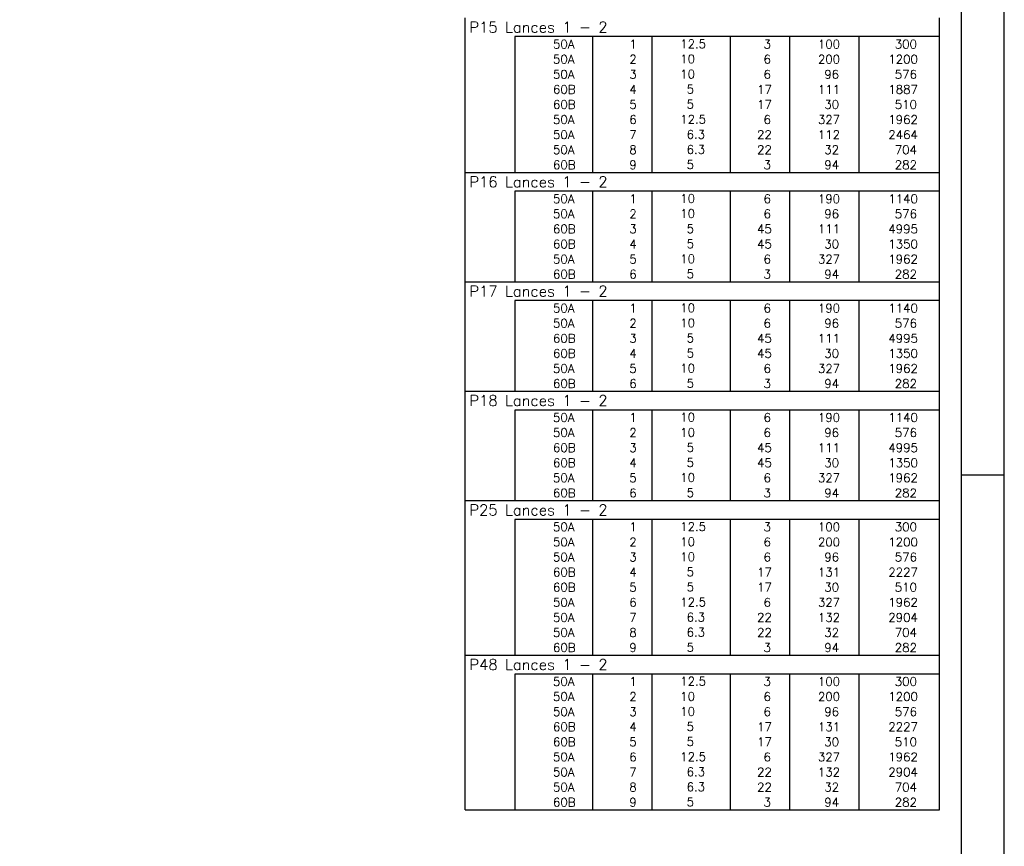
# Model space of a CAD drawing. Extents: x 0 to 84.1, y 0 to 59.4.
# Tile 8 of 9: x 61.3 to 84.1, y 21.1 to 40.3. Entities that reach past the tile are written whole.
import ezdxf

# ---------------------------------------------------------------- set-up
doc = ezdxf.new("R2010")
doc.units = 0
doc.header["$MEASUREMENT"] = 0
doc.layers.add('2', color=2, linetype='CONTINUOUS')
doc.styles.get("Standard").update_dxf_attribs({"font": 'ROMANS.SHX'})

msp = doc.modelspace()

# ---------------------------------------------------------------- linework, layer by layer
at = {"layer": '2', "linetype": 'Continuous'}
for p, q in [((84.100006, 0), (84.100006, 59.400002)), ((71.6, 39.87501), (71.6, 40.31251)), ((82.6, 39.87501), (82.6, 40.31251)), ((71.6, 39.52501), (71.6, 39.87501)), ((82.6, 39.87501), (72.75, 39.87501)), ((72.75, 39.87501), (72.75, 39.52501)), ((74.55, 39.87501), (74.55, 39.52501)), ((75.93, 39.87501), (75.93, 39.52501)), ((77.74, 39.87501), (77.74, 39.52501)), ((79.12, 39.87501), (79.12, 39.52501)), ((80.73, 39.87501), (80.73, 39.52501)), ((82.6, 39.52501), (82.6, 39.87501)), ((71.6, 39.17501), (71.6, 39.52501)), ((72.75, 39.52501), (72.75, 39.17501)), ((74.55, 39.52501), (74.55, 39.17501)), ((75.93, 39.52501), (75.93, 39.17501)), ((77.74, 39.52501), (77.74, 39.17501)), ((79.12, 39.52501), (79.12, 39.17501)), ((80.73, 39.52501), (80.73, 39.17501)), ((82.6, 39.17501), (82.6, 39.52501)), ((71.6, 38.82501), (71.6, 39.17501)), ((72.75, 39.17501), (72.75, 38.82501)), ((74.55, 39.17501), (74.55, 38.82501)), ((75.93, 39.17501), (75.93, 38.82501)), ((77.74, 39.17501), (77.74, 38.82501)), ((79.12, 39.17501), (79.12, 38.82501)), ((80.73, 39.17501), (80.73, 38.82501)), ((82.6, 38.82501), (82.6, 39.17501)), ((71.6, 38.475011), (71.6, 38.82501)), ((72.75, 38.82501), (72.75, 38.475011)), ((74.55, 38.82501), (74.55, 38.475011)), ((75.93, 38.82501), (75.93, 38.475011)), ((77.74, 38.82501), (77.74, 38.475011)), ((79.12, 38.82501), (79.12, 38.475011)), ((80.73, 38.82501), (80.73, 38.475011)), ((82.6, 38.475011), (82.6, 38.82501)), ((71.6, 38.125011), (71.6, 38.475011)), ((72.75, 38.475011), (72.75, 38.125011)), ((74.55, 38.475011), (74.55, 38.125011)), ((75.93, 38.475011), (75.93, 38.125011)), ((77.74, 38.475011), (77.74, 38.125011)), ((79.12, 38.475011), (79.12, 38.125011)), ((80.73, 38.475011), (80.73, 38.125011)), ((82.6, 38.125011), (82.6, 38.475011)), ((71.6, 37.775011), (71.6, 38.125011)), ((72.75, 38.125011), (72.75, 37.775011)), ((74.55, 38.125011), (74.55, 37.775011)), ((75.93, 38.125011), (75.93, 37.775011)), ((77.74, 38.125011), (77.74, 37.775011)), ((79.12, 38.125011), (79.12, 37.775011)), ((80.73, 38.125011), (80.73, 37.775011)), ((82.6, 37.775011), (82.6, 38.125011)), ((71.6, 37.425011), (71.6, 37.775011)), ((72.75, 37.775011), (72.75, 37.425011)), ((74.55, 37.775011), (74.55, 37.425011)), ((75.93, 37.775011), (75.93, 37.425011)), ((77.74, 37.775011), (77.74, 37.425011)), ((79.12, 37.775011), (79.12, 37.425011)), ((80.73, 37.775011), (80.73, 37.425011)), ((82.6, 37.425011), (82.6, 37.775011)), ((71.6, 37.075011), (71.6, 37.425011)), ((72.75, 37.425011), (72.75, 37.075011)), ((74.55, 37.425011), (74.55, 37.075011)), ((75.93, 37.425011), (75.93, 37.075011)), ((77.74, 37.425011), (77.74, 37.075011)), ((79.12, 37.425011), (79.12, 37.075011)), ((80.73, 37.425011), (80.73, 37.075011)), ((82.6, 37.075011), (82.6, 37.425011)), ((71.6, 36.725011), (71.6, 37.075011)), ((72.75, 37.075011), (72.75, 36.725011)), ((74.55, 37.075011), (74.55, 36.725011)), ((75.93, 37.075011), (75.93, 36.725011)), ((77.74, 37.075011), (77.74, 36.725011)), ((79.12, 37.075011), (79.12, 36.725011)), ((80.73, 37.075011), (80.73, 36.725011)), ((82.6, 36.725011), (82.6, 37.075011)), ((71.6, 36.287511), (71.6, 36.725011)), ((71.6, 36.725011), (82.6, 36.725011)), ((82.6, 36.287511), (82.6, 36.725011)), ((71.6, 35.937511), (71.6, 36.287511)), ((82.6, 36.287511), (72.75, 36.287511)), ((72.75, 36.287511), (72.75, 35.937511)), ((74.55, 36.287511), (74.55, 35.937511)), ((75.93, 36.287511), (75.93, 35.937511)), ((77.74, 36.287511), (77.74, 35.937511)), ((79.12, 36.287511), (79.12, 35.937511)), ((80.73, 36.287511), (80.73, 35.937511)), ((82.6, 35.937511), (82.6, 36.287511)), ((71.6, 35.587511), (71.6, 35.937511)), ((72.75, 35.937511), (72.75, 35.587511)), ((74.55, 35.937511), (74.55, 35.587511)), ((75.93, 35.937511), (75.93, 35.587511)), ((77.74, 35.937511), (77.74, 35.587511)), ((79.12, 35.937511), (79.12, 35.587511)), ((80.73, 35.937511), (80.73, 35.587511)), ((82.6, 35.587511), (82.6, 35.937511)), ((71.6, 35.237511), (71.6, 35.587511)), ((72.75, 35.587511), (72.75, 35.237511)), ((74.55, 35.587511), (74.55, 35.237511)), ((75.93, 35.587511), (75.93, 35.237511)), ((77.74, 35.587511), (77.74, 35.237511)), ((79.12, 35.587511), (79.12, 35.237511)), ((80.73, 35.587511), (80.73, 35.237511)), ((82.6, 35.237511), (82.6, 35.587511)), ((71.6, 34.887511), (71.6, 35.237511)), ((72.75, 35.237511), (72.75, 34.887511)), ((74.55, 35.237511), (74.55, 34.887511)), ((75.93, 35.237511), (75.93, 34.887511)), ((77.74, 35.237511), (77.74, 34.887511)), ((79.12, 35.237511), (79.12, 34.887511)), ((80.73, 35.237511), (80.73, 34.887511)), ((82.6, 34.887511), (82.6, 35.237511)), ((71.6, 34.537512), (71.6, 34.887511)), ((72.75, 34.887511), (72.75, 34.537512)), ((74.55, 34.887511), (74.55, 34.537512)), ((75.93, 34.887511), (75.93, 34.537512)), ((77.74, 34.887511), (77.74, 34.537512)), ((79.12, 34.887511), (79.12, 34.537512)), ((80.73, 34.887511), (80.73, 34.537512)), ((82.6, 34.537512), (82.6, 34.887511)), ((71.6, 34.187512), (71.6, 34.537512)), ((72.75, 34.537512), (72.75, 34.187512)), ((74.55, 34.537512), (74.55, 34.187512)), ((75.93, 34.537512), (75.93, 34.187512)), ((77.74, 34.537512), (77.74, 34.187512)), ((79.12, 34.537512), (79.12, 34.187512)), ((80.73, 34.537512), (80.73, 34.187512)), ((82.6, 34.187512), (82.6, 34.537512)), ((71.6, 33.750012), (71.6, 34.187512)), ((71.6, 34.187512), (82.6, 34.187512)), ((82.6, 33.750012), (82.6, 34.187512)), ((71.6, 33.400012), (71.6, 33.750012)), ((82.6, 33.750012), (72.75, 33.750012)), ((72.75, 33.750012), (72.75, 33.400012)), ((74.55, 33.750012), (74.55, 33.400012)), ((75.93, 33.750012), (75.93, 33.400012)), ((77.74, 33.750012), (77.74, 33.400012)), ((79.12, 33.750012), (79.12, 33.400012)), ((80.73, 33.750012), (80.73, 33.400012)), ((82.6, 33.400012), (82.6, 33.750012)), ((71.6, 33.050012), (71.6, 33.400012)), ((72.75, 33.400012), (72.75, 33.050012)), ((74.55, 33.400012), (74.55, 33.050012)), ((75.93, 33.400012), (75.93, 33.050012)), ((77.74, 33.400012), (77.74, 33.050012)), ((79.12, 33.400012), (79.12, 33.050012)), ((80.73, 33.400012), (80.73, 33.050012)), ((82.6, 33.050012), (82.6, 33.400012)), ((71.6, 32.700012), (71.6, 33.050012)), ((72.75, 33.050012), (72.75, 32.700012)), ((74.55, 33.050012), (74.55, 32.700012)), ((75.93, 33.050012), (75.93, 32.700012)), ((77.74, 33.050012), (77.74, 32.700012)), ((79.12, 33.050012), (79.12, 32.700012)), ((80.73, 33.050012), (80.73, 32.700012)), ((82.6, 32.700012), (82.6, 33.050012)), ((71.6, 32.350012), (71.6, 32.700012)), ((72.75, 32.700012), (72.75, 32.350012)), ((74.55, 32.700012), (74.55, 32.350012)), ((75.93, 32.700012), (75.93, 32.350012)), ((77.74, 32.700012), (77.74, 32.350012)), ((79.12, 32.700012), (79.12, 32.350012)), ((80.73, 32.700012), (80.73, 32.350012)), ((82.6, 32.350012), (82.6, 32.700012)), ((71.6, 32.000012), (71.6, 32.350012)), ((72.75, 32.350012), (72.75, 32.000012)), ((74.55, 32.350012), (74.55, 32.000012)), ((75.93, 32.350012), (75.93, 32.000012)), ((77.74, 32.350012), (77.74, 32.000012)), ((79.12, 32.350012), (79.12, 32.000012)), ((80.73, 32.350012), (80.73, 32.000012)), ((82.6, 32.000012), (82.6, 32.350012)), ((71.6, 31.650012), (71.6, 32.000012)), ((72.75, 32.000012), (72.75, 31.650012)), ((74.55, 32.000012), (74.55, 31.650012)), ((75.93, 32.000012), (75.93, 31.650012)), ((77.74, 32.000012), (77.74, 31.650012)), ((79.12, 32.000012), (79.12, 31.650012)), ((80.73, 32.000012), (80.73, 31.650012)), ((82.6, 31.650012), (82.6, 32.000012)), ((71.6, 31.212512), (71.6, 31.650012)), ((71.6, 31.650012), (82.6, 31.650012)), ((82.6, 31.212512), (82.6, 31.650012)), ((71.6, 30.862512), (71.6, 31.212512)), ((82.6, 31.212512), (72.75, 31.212512)), ((72.75, 31.212512), (72.75, 30.862512)), ((74.55, 31.212512), (74.55, 30.862512)), ((75.93, 31.212512), (75.93, 30.862512)), ((77.74, 31.212512), (77.74, 30.862512)), ((79.12, 31.212512), (79.12, 30.862512)), ((80.73, 31.212512), (80.73, 30.862512)), ((82.6, 30.862512), (82.6, 31.212512)), ((71.6, 30.512512), (71.6, 30.862512)), ((72.75, 30.862512), (72.75, 30.512512)), ((74.55, 30.862512), (74.55, 30.512512)), ((75.93, 30.862512), (75.93, 30.512512)), ((77.74, 30.862512), (77.74, 30.512512)), ((79.12, 30.862512), (79.12, 30.512512)), ((80.73, 30.862512), (80.73, 30.512512)), ((82.6, 30.512512), (82.6, 30.862512)), ((71.6, 30.162512), (71.6, 30.512512)), ((72.75, 30.512512), (72.75, 30.162512)), ((74.55, 30.512512), (74.55, 30.162512)), ((75.93, 30.512512), (75.93, 30.162512)), ((77.74, 30.512512), (77.74, 30.162512)), ((79.12, 30.512512), (79.12, 30.162512)), ((80.73, 30.512512), (80.73, 30.162512)), ((82.6, 30.162512), (82.6, 30.512512)), ((71.6, 29.812513), (71.6, 30.162512)), ((72.75, 30.162512), (72.75, 29.812513)), ((74.55, 30.162512), (74.55, 29.812513)), ((75.93, 30.162512), (75.93, 29.812513)), ((77.74, 30.162512), (77.74, 29.812513)), ((79.12, 30.162512), (79.12, 29.812513)), ((80.73, 30.162512), (80.73, 29.812513)), ((82.6, 29.812513), (82.6, 30.162512)), ((71.6, 29.462513), (71.6, 29.812513)), ((72.75, 29.812513), (72.75, 29.462513)), ((74.55, 29.812513), (74.55, 29.462513)), ((75.93, 29.812513), (75.93, 29.462513)), ((77.74, 29.812513), (77.74, 29.462513)), ((79.12, 29.812513), (79.12, 29.462513)), ((80.73, 29.812513), (80.73, 29.462513)), ((82.6, 29.462513), (82.6, 29.812513)), ((84.100006, 29.700001), (83.100006, 29.700001)), ((71.6, 29.112513), (71.6, 29.462513)), ((72.75, 29.462513), (72.75, 29.112513)), ((74.55, 29.462513), (74.55, 29.112513)), ((75.93, 29.462513), (75.93, 29.112513)), ((77.74, 29.462513), (77.74, 29.112513)), ((79.12, 29.462513), (79.12, 29.112513)), ((80.73, 29.462513), (80.73, 29.112513)), ((82.6, 29.112513), (82.6, 29.462513)), ((71.6, 28.675013), (71.6, 29.112513)), ((71.6, 29.112513), (82.6, 29.112513)), ((82.6, 28.675013), (82.6, 29.112513)), ((71.6, 28.325013), (71.6, 28.675013)), ((82.6, 28.675013), (72.75, 28.675013)), ((72.75, 28.675013), (72.75, 28.325013)), ((74.55, 28.675013), (74.55, 28.325013)), ((75.93, 28.675013), (75.93, 28.325013)), ((77.74, 28.675013), (77.74, 28.325013)), ((79.12, 28.675013), (79.12, 28.325013)), ((80.73, 28.675013), (80.73, 28.325013)), ((82.6, 28.325013), (82.6, 28.675013)), ((71.6, 27.975013), (71.6, 28.325013)), ((72.75, 28.325013), (72.75, 27.975013)), ((74.55, 28.325013), (74.55, 27.975013)), ((75.93, 28.325013), (75.93, 27.975013)), ((77.74, 28.325013), (77.74, 27.975013)), ((79.12, 28.325013), (79.12, 27.975013)), ((80.73, 28.325013), (80.73, 27.975013)), ((82.6, 27.975013), (82.6, 28.325013)), ((71.6, 27.625013), (71.6, 27.975013)), ((72.75, 27.975013), (72.75, 27.625013)), ((74.55, 27.975013), (74.55, 27.625013)), ((75.93, 27.975013), (75.93, 27.625013)), ((77.74, 27.975013), (77.74, 27.625013)), ((79.12, 27.975013), (79.12, 27.625013)), ((80.73, 27.975013), (80.73, 27.625013)), ((82.6, 27.625013), (82.6, 27.975013)), ((71.6, 27.275013), (71.6, 27.625013)), ((72.75, 27.625013), (72.75, 27.275013)), ((74.55, 27.625013), (74.55, 27.275013)), ((75.93, 27.625013), (75.93, 27.275013)), ((77.74, 27.625013), (77.74, 27.275013)), ((79.12, 27.625013), (79.12, 27.275013)), ((80.73, 27.625013), (80.73, 27.275013)), ((82.6, 27.275013), (82.6, 27.625013)), ((71.6, 26.925013), (71.6, 27.275013)), ((72.75, 27.275013), (72.75, 26.925013)), ((74.55, 27.275013), (74.55, 26.925013)), ((75.93, 27.275013), (75.93, 26.925013)), ((77.74, 27.275013), (77.74, 26.925013)), ((79.12, 27.275013), (79.12, 26.925013)), ((80.73, 27.275013), (80.73, 26.925013)), ((82.6, 26.925013), (82.6, 27.275013)), ((71.6, 26.575013), (71.6, 26.925013)), ((72.75, 26.925013), (72.75, 26.575013)), ((74.55, 26.925013), (74.55, 26.575013)), ((75.93, 26.925013), (75.93, 26.575013)), ((77.74, 26.925013), (77.74, 26.575013)), ((79.12, 26.925013), (79.12, 26.575013)), ((80.73, 26.925013), (80.73, 26.575013)), ((82.6, 26.575013), (82.6, 26.925013)), ((71.6, 26.225013), (71.6, 26.575013)), ((72.75, 26.575013), (72.75, 26.225013)), ((74.55, 26.575013), (74.55, 26.225013)), ((75.93, 26.575013), (75.93, 26.225013)), ((77.74, 26.575013), (77.74, 26.225013)), ((79.12, 26.575013), (79.12, 26.225013)), ((80.73, 26.575013), (80.73, 26.225013)), ((82.6, 26.225013), (82.6, 26.575013)), ((71.6, 25.875014), (71.6, 26.225013)), ((72.75, 26.225013), (72.75, 25.875014)), ((74.55, 26.225013), (74.55, 25.875014)), ((75.93, 26.225013), (75.93, 25.875014)), ((77.74, 26.225013), (77.74, 25.875014)), ((79.12, 26.225013), (79.12, 25.875014)), ((80.73, 26.225013), (80.73, 25.875014)), ((82.6, 25.875014), (82.6, 26.225013)), ((71.6, 25.525014), (71.6, 25.875014)), ((72.75, 25.875014), (72.75, 25.525014)), ((74.55, 25.875014), (74.55, 25.525014)), ((75.93, 25.875014), (75.93, 25.525014)), ((77.74, 25.875014), (77.74, 25.525014)), ((79.12, 25.875014), (79.12, 25.525014)), ((80.73, 25.875014), (80.73, 25.525014)), ((82.6, 25.525014), (82.6, 25.875014)), ((71.6, 25.087514), (71.6, 25.525014)), ((71.6, 25.525014), (82.6, 25.525014)), ((82.6, 25.087514), (82.6, 25.525014)), ((71.6, 24.737514), (71.6, 25.087514)), ((82.6, 25.087514), (72.75, 25.087514)), ((72.75, 25.087514), (72.75, 24.737514)), ((74.55, 25.087514), (74.55, 24.737514)), ((75.93, 25.087514), (75.93, 24.737514)), ((77.74, 25.087514), (77.74, 24.737514)), ((79.12, 25.087514), (79.12, 24.737514)), ((80.73, 25.087514), (80.73, 24.737514)), ((82.6, 24.737514), (82.6, 25.087514)), ((71.6, 24.387514), (71.6, 24.737514)), ((72.75, 24.737514), (72.75, 24.387514)), ((74.55, 24.737514), (74.55, 24.387514)), ((75.93, 24.737514), (75.93, 24.387514)), ((77.74, 24.737514), (77.74, 24.387514)), ((79.12, 24.737514), (79.12, 24.387514)), ((80.73, 24.737514), (80.73, 24.387514)), ((82.6, 24.387514), (82.6, 24.737514)), ((71.6, 24.037514), (71.6, 24.387514)), ((72.75, 24.387514), (72.75, 24.037514)), ((74.55, 24.387514), (74.55, 24.037514)), ((75.93, 24.387514), (75.93, 24.037514)), ((77.74, 24.387514), (77.74, 24.037514)), ((79.12, 24.387514), (79.12, 24.037514)), ((80.73, 24.387514), (80.73, 24.037514)), ((82.6, 24.037514), (82.6, 24.387514)), ((71.6, 23.687514), (71.6, 24.037514)), ((72.75, 24.037514), (72.75, 23.687514)), ((74.55, 24.037514), (74.55, 23.687514)), ((75.93, 24.037514), (75.93, 23.687514)), ((77.74, 24.037514), (77.74, 23.687514)), ((79.12, 24.037514), (79.12, 23.687514)), ((80.73, 24.037514), (80.73, 23.687514)), ((82.6, 23.687514), (82.6, 24.037514)), ((71.6, 23.337514), (71.6, 23.687514)), ((72.75, 23.687514), (72.75, 23.337514)), ((74.55, 23.687514), (74.55, 23.337514)), ((75.93, 23.687514), (75.93, 23.337514)), ((77.74, 23.687514), (77.74, 23.337514)), ((79.12, 23.687514), (79.12, 23.337514)), ((80.73, 23.687514), (80.73, 23.337514)), ((82.6, 23.337514), (82.6, 23.687514)), ((71.6, 22.987514), (71.6, 23.337514)), ((72.75, 23.337514), (72.75, 22.987514)), ((74.55, 23.337514), (74.55, 22.987514)), ((75.93, 23.337514), (75.93, 22.987514)), ((77.74, 23.337514), (77.74, 22.987514)), ((79.12, 23.337514), (79.12, 22.987514)), ((80.73, 23.337514), (80.73, 22.987514)), ((82.6, 22.987514), (82.6, 23.337514)), ((71.6, 22.637514), (71.6, 22.987514)), ((72.75, 22.987514), (72.75, 22.637514)), ((74.55, 22.987514), (74.55, 22.637514)), ((75.93, 22.987514), (75.93, 22.637514)), ((77.74, 22.987514), (77.74, 22.637514)), ((79.12, 22.987514), (79.12, 22.637514)), ((80.73, 22.987514), (80.73, 22.637514)), ((82.6, 22.637514), (82.6, 22.987514)), ((71.6, 22.287514), (71.6, 22.637514)), ((72.75, 22.637514), (72.75, 22.287514)), ((74.55, 22.637514), (74.55, 22.287514)), ((75.93, 22.637514), (75.93, 22.287514)), ((77.74, 22.637514), (77.74, 22.287514)), ((79.12, 22.637514), (79.12, 22.287514)), ((80.73, 22.637514), (80.73, 22.287514)), ((82.6, 22.287514), (82.6, 22.637514)), ((71.6, 21.937514), (71.6, 22.287514)), ((72.75, 22.287514), (72.75, 21.937514)), ((74.55, 22.287514), (74.55, 21.937514)), ((75.93, 22.287514), (75.93, 21.937514)), ((77.74, 22.287514), (77.74, 21.937514)), ((79.12, 22.287514), (79.12, 21.937514)), ((80.73, 22.287514), (80.73, 21.937514)), ((82.6, 21.937514), (82.6, 22.287514)), ((71.6, 21.937514), (82.6, 21.937514))]:
    msp.add_line(p, q, dxfattribs=at)
msp.add_lwpolyline([(83.100006, 1), (2.5, 1), (2.5, 58.400002), (83.100006, 58.400002), (83.100006, 1)], dxfattribs=at)

# ---------------------------------------------------------------- texts
for s, height, p in [('P15 Lances 1 - 2', 0.25, (71.695798, 39.96876)), ('     50A', 0.2, (72.889661, 39.60001)), ('  1', 0.2, (75.13, 39.60001)), ('   12.5', 0.2, (76.136543, 39.606054)), ('    3', 0.2, (77.92, 39.60001)), ('   100', 0.2, (79.33, 39.60001)), ('    300', 0.2, (80.963622, 39.60001)), ('     50A', 0.2, (72.889661, 39.25001)), ('  2', 0.2, (75.13, 39.25001)), ('   10  ', 0.2, (76.136543, 39.256054)), ('    6', 0.2, (77.92, 39.25001)), ('   200', 0.2, (79.33, 39.25001)), ('   1200', 0.2, (80.963622, 39.25001)), ('     50A', 0.2, (72.889661, 38.90001)), ('  3', 0.2, (75.13, 38.90001)), ('   10  ', 0.2, (76.136543, 38.906054)), ('    6', 0.2, (77.92, 38.90001)), ('    96', 0.2, (79.33, 38.90001)), ('    576', 0.2, (80.963622, 38.90001)), ('     60B', 0.2, (72.889661, 38.55001)), ('  4', 0.2, (75.13, 38.55001)), ('    5  ', 0.2, (76.136543, 38.556054)), ('   17', 0.2, (77.92, 38.55001)), ('   111', 0.2, (79.33, 38.55001)), ('   1887', 0.2, (80.963622, 38.55001)), ('     60B', 0.2, (72.889661, 38.20001)), ('  5', 0.2, (75.13, 38.20001)), ('    5  ', 0.2, (76.136543, 38.206054)), ('   17', 0.2, (77.92, 38.20001)), ('    30', 0.2, (79.33, 38.20001)), ('    510', 0.2, (80.963622, 38.20001)), ('     50A', 0.2, (72.889661, 37.850011)), ('  6', 0.2, (75.13, 37.850011)), ('   12.5', 0.2, (76.136543, 37.856054)), ('    6', 0.2, (77.92, 37.850011)), ('   327', 0.2, (79.33, 37.850011)), ('   1962', 0.2, (80.963622, 37.850011)), ('     50A', 0.2, (72.889661, 37.500011)), ('  7', 0.2, (75.13, 37.500011)), ('    6.3', 0.2, (76.136543, 37.506055)), ('   22', 0.2, (77.92, 37.500011)), ('   112', 0.2, (79.33, 37.500011)), ('   2464', 0.2, (80.963622, 37.500011)), ('     50A', 0.2, (72.889661, 37.150011)), ('  8', 0.2, (75.13, 37.150011)), ('    6.3', 0.2, (76.136543, 37.156055)), ('   22', 0.2, (77.92, 37.150011)), ('    32', 0.2, (79.33, 37.150011)), ('    704', 0.2, (80.963622, 37.150011)), ('     60B', 0.2, (72.889661, 36.800011)), ('  9', 0.2, (75.13, 36.800011)), ('    5  ', 0.2, (76.136543, 36.806055)), ('    3', 0.2, (77.92, 36.800011)), ('    94', 0.2, (79.33, 36.800011)), ('    282', 0.2, (80.963622, 36.800011)), ('P16 Lances 1 - 2', 0.25, (71.695798, 36.381261)), ('     50A', 0.2, (72.889661, 36.012511)), ('  1', 0.2, (75.13, 36.012511)), ('   10  ', 0.2, (76.136543, 36.018555)), ('    6', 0.2, (77.92, 36.012511)), ('   190', 0.2, (79.33, 36.012511)), ('   1140', 0.2, (80.963622, 36.012511)), ('     50A', 0.2, (72.889661, 35.662511)), ('  2', 0.2, (75.13, 35.662511)), ('   10  ', 0.2, (76.136543, 35.668555)), ('    6', 0.2, (77.92, 35.662511)), ('    96', 0.2, (79.33, 35.662511)), ('    576', 0.2, (80.963622, 35.662511)), ('     60B', 0.2, (72.889661, 35.312511)), ('  3', 0.2, (75.13, 35.312511)), ('    5  ', 0.2, (76.136543, 35.318555)), ('   45', 0.2, (77.92, 35.312511)), ('   111', 0.2, (79.33, 35.312511)), ('   4995', 0.2, (80.963622, 35.312511)), ('     60B', 0.2, (72.889661, 34.962511)), ('  4', 0.2, (75.13, 34.962511)), ('    5  ', 0.2, (76.136543, 34.968555)), ('   45', 0.2, (77.92, 34.962511)), ('    30', 0.2, (79.33, 34.962511)), ('   1350', 0.2, (80.963622, 34.962511)), ('     50A', 0.2, (72.889661, 34.612511)), ('  5', 0.2, (75.13, 34.612511)), ('   10  ', 0.2, (76.136543, 34.618555)), ('    6', 0.2, (77.92, 34.612511)), ('   327', 0.2, (79.33, 34.612511)), ('   1962', 0.2, (80.963622, 34.612511)), ('     60B', 0.2, (72.889661, 34.262511)), ('  6', 0.2, (75.13, 34.262511)), ('    5  ', 0.2, (76.136543, 34.268555)), ('    3', 0.2, (77.92, 34.262511)), ('    94', 0.2, (79.33, 34.262511)), ('    282', 0.2, (80.963622, 34.262511)), ('P17 Lances 1 - 2', 0.25, (71.695798, 33.843762)), ('     50A', 0.2, (72.889661, 33.475012)), ('  1', 0.2, (75.13, 33.475012)), ('   10  ', 0.2, (76.136543, 33.481055)), ('    6', 0.2, (77.92, 33.475012)), ('   190', 0.2, (79.33, 33.475012)), ('   1140', 0.2, (80.963622, 33.475012)), ('     50A', 0.2, (72.889661, 33.125012)), ('  2', 0.2, (75.13, 33.125012)), ('   10  ', 0.2, (76.136543, 33.131056)), ('    6', 0.2, (77.92, 33.125012)), ('    96', 0.2, (79.33, 33.125012)), ('    576', 0.2, (80.963622, 33.125012)), ('     60B', 0.2, (72.889661, 32.775012)), ('  3', 0.2, (75.13, 32.775012)), ('    5  ', 0.2, (76.136543, 32.781056)), ('   45', 0.2, (77.92, 32.775012)), ('   111', 0.2, (79.33, 32.775012)), ('   4995', 0.2, (80.963622, 32.775012)), ('     60B', 0.2, (72.889661, 32.425012)), ('  4', 0.2, (75.13, 32.425012)), ('    5  ', 0.2, (76.136543, 32.431056)), ('   45', 0.2, (77.92, 32.425012)), ('    30', 0.2, (79.33, 32.425012)), ('   1350', 0.2, (80.963622, 32.425012)), ('     50A', 0.2, (72.889661, 32.075012)), ('  5', 0.2, (75.13, 32.075012)), ('   10  ', 0.2, (76.136543, 32.081056)), ('    6', 0.2, (77.92, 32.075012)), ('   327', 0.2, (79.33, 32.075012)), ('   1962', 0.2, (80.963622, 32.075012)), ('     60B', 0.2, (72.889661, 31.725012)), ('  6', 0.2, (75.13, 31.725012)), ('    5  ', 0.2, (76.136543, 31.731056)), ('    3', 0.2, (77.92, 31.725012)), ('    94', 0.2, (79.33, 31.725012)), ('    282', 0.2, (80.963622, 31.725012)), ('P18 Lances 1 - 2', 0.25, (71.695798, 31.306262)), ('     50A', 0.2, (72.889661, 30.937512)), ('  1', 0.2, (75.13, 30.937512)), ('   10  ', 0.2, (76.136543, 30.943556)), ('    6', 0.2, (77.92, 30.937512)), ('   190', 0.2, (79.33, 30.937512)), ('   1140', 0.2, (80.963622, 30.937512)), ('     50A', 0.2, (72.889661, 30.587512)), ('  2', 0.2, (75.13, 30.587512)), ('   10  ', 0.2, (76.136543, 30.593556)), ('    6', 0.2, (77.92, 30.587512)), ('    96', 0.2, (79.33, 30.587512)), ('    576', 0.2, (80.963622, 30.587512)), ('     60B', 0.2, (72.889661, 30.237512)), ('  3', 0.2, (75.13, 30.237512)), ('    5  ', 0.2, (76.136543, 30.243556)), ('   45', 0.2, (77.92, 30.237512)), ('   111', 0.2, (79.33, 30.237512)), ('   4995', 0.2, (80.963622, 30.237512)), ('     60B', 0.2, (72.889661, 29.887512)), ('  4', 0.2, (75.13, 29.887512)), ('    5  ', 0.2, (76.136543, 29.893556)), ('   45', 0.2, (77.92, 29.887512)), ('    30', 0.2, (79.33, 29.887512)), ('   1350', 0.2, (80.963622, 29.887512)), ('     50A', 0.2, (72.889661, 29.537512)), ('  5', 0.2, (75.13, 29.537512)), ('   10  ', 0.2, (76.136543, 29.543556)), ('    6', 0.2, (77.92, 29.537512)), ('   327', 0.2, (79.33, 29.537512)), ('   1962', 0.2, (80.963622, 29.537512)), ('     60B', 0.2, (72.889661, 29.187513)), ('  6', 0.2, (75.13, 29.187513)), ('    5  ', 0.2, (76.136543, 29.193556)), ('    3', 0.2, (77.92, 29.187513)), ('    94', 0.2, (79.33, 29.187513)), ('    282', 0.2, (80.963622, 29.187513)), ('P25 Lances 1 - 2', 0.25, (71.695798, 28.768763)), ('     50A', 0.2, (72.889661, 28.400013)), ('  1', 0.2, (75.13, 28.400013)), ('   12.5', 0.2, (76.136543, 28.406057)), ('    3', 0.2, (77.92, 28.400013)), ('   100', 0.2, (79.33, 28.400013)), ('    300', 0.2, (80.963622, 28.400013)), ('     50A', 0.2, (72.889661, 28.050013)), ('  2', 0.2, (75.13, 28.050013)), ('   10  ', 0.2, (76.136543, 28.056057)), ('    6', 0.2, (77.92, 28.050013)), ('   200', 0.2, (79.33, 28.050013)), ('   1200', 0.2, (80.963622, 28.050013)), ('     50A', 0.2, (72.889661, 27.700013)), ('  3', 0.2, (75.13, 27.700013)), ('   10  ', 0.2, (76.136543, 27.706057)), ('    6', 0.2, (77.92, 27.700013)), ('    96', 0.2, (79.33, 27.700013)), ('    576', 0.2, (80.963622, 27.700013)), ('     60B', 0.2, (72.889661, 27.350013)), ('  4', 0.2, (75.13, 27.350013)), ('    5  ', 0.2, (76.136543, 27.356057)), ('   17', 0.2, (77.92, 27.350013)), ('   131', 0.2, (79.33, 27.350013)), ('   2227', 0.2, (80.963622, 27.350013)), ('     60B', 0.2, (72.889661, 27.000013)), ('  5', 0.2, (75.13, 27.000013)), ('    5  ', 0.2, (76.136543, 27.006057)), ('   17', 0.2, (77.92, 27.000013)), ('    30', 0.2, (79.33, 27.000013)), ('    510', 0.2, (80.963622, 27.000013)), ('     50A', 0.2, (72.889661, 26.650013)), ('  6', 0.2, (75.13, 26.650013)), ('   12.5', 0.2, (76.136543, 26.656057)), ('    6', 0.2, (77.92, 26.650013)), ('   327', 0.2, (79.33, 26.650013)), ('   1962', 0.2, (80.963622, 26.650013)), ('     50A', 0.2, (72.889661, 26.300013)), ('  7', 0.2, (75.13, 26.300013)), ('    6.3', 0.2, (76.136543, 26.306057)), ('   22', 0.2, (77.92, 26.300013)), ('   132', 0.2, (79.33, 26.300013)), ('   2904', 0.2, (80.963622, 26.300013)), ('     50A', 0.2, (72.889661, 25.950013)), ('  8', 0.2, (75.13, 25.950013)), ('    6.3', 0.2, (76.136543, 25.956057)), ('   22', 0.2, (77.92, 25.950013)), ('    32', 0.2, (79.33, 25.950013)), ('    704', 0.2, (80.963622, 25.950013)), ('     60B', 0.2, (72.889661, 25.600013)), ('  9', 0.2, (75.13, 25.600013)), ('    5  ', 0.2, (76.136543, 25.606057)), ('    3', 0.2, (77.92, 25.600013)), ('    94', 0.2, (79.33, 25.600013)), ('    282', 0.2, (80.963622, 25.600013)), ('P48 Lances 1 - 2', 0.25, (71.695798, 25.181264)), ('     50A', 0.2, (72.889661, 24.812514)), ('  1', 0.2, (75.13, 24.812514)), ('   12.5', 0.2, (76.136543, 24.818557)), ('    3', 0.2, (77.92, 24.812514)), ('   100', 0.2, (79.33, 24.812514)), ('    300', 0.2, (80.963622, 24.812514)), ('     50A', 0.2, (72.889661, 24.462514)), ('  2', 0.2, (75.13, 24.462514)), ('   10  ', 0.2, (76.136543, 24.468558)), ('    6', 0.2, (77.92, 24.462514)), ('   200', 0.2, (79.33, 24.462514)), ('   1200', 0.2, (80.963622, 24.462514)), ('     50A', 0.2, (72.889661, 24.112514)), ('  3', 0.2, (75.13, 24.112514)), ('   10  ', 0.2, (76.136543, 24.118558)), ('    6', 0.2, (77.92, 24.112514)), ('    96', 0.2, (79.33, 24.112514)), ('    576', 0.2, (80.963622, 24.112514)), ('     60B', 0.2, (72.889661, 23.762514)), ('  4', 0.2, (75.13, 23.762514)), ('    5  ', 0.2, (76.136543, 23.768558)), ('   17', 0.2, (77.92, 23.762514)), ('   131', 0.2, (79.33, 23.762514)), ('   2227', 0.2, (80.963622, 23.762514)), ('     60B', 0.2, (72.889661, 23.412514)), ('  5', 0.2, (75.13, 23.412514)), ('    5  ', 0.2, (76.136543, 23.418558)), ('   17', 0.2, (77.92, 23.412514)), ('    30', 0.2, (79.33, 23.412514)), ('    510', 0.2, (80.963622, 23.412514)), ('     50A', 0.2, (72.889661, 23.062514)), ('  6', 0.2, (75.13, 23.062514)), ('   12.5', 0.2, (76.136543, 23.068558)), ('    6', 0.2, (77.92, 23.062514)), ('   327', 0.2, (79.33, 23.062514)), ('   1962', 0.2, (80.963622, 23.062514)), ('     50A', 0.2, (72.889661, 22.712514)), ('  7', 0.2, (75.13, 22.712514)), ('    6.3', 0.2, (76.136543, 22.718558)), ('   22', 0.2, (77.92, 22.712514)), ('   132', 0.2, (79.33, 22.712514)), ('   2904', 0.2, (80.963622, 22.712514)), ('     50A', 0.2, (72.889661, 22.362514)), ('  8', 0.2, (75.13, 22.362514)), ('    6.3', 0.2, (76.136543, 22.368558)), ('   22', 0.2, (77.92, 22.362514)), ('    32', 0.2, (79.33, 22.362514)), ('    704', 0.2, (80.963622, 22.362514)), ('     60B', 0.2, (72.889661, 22.012514)), ('  9', 0.2, (75.13, 22.012514)), ('    5  ', 0.2, (76.136543, 22.018558)), ('    3', 0.2, (77.92, 22.012514)), ('    94', 0.2, (79.33, 22.012514)), ('    282', 0.2, (80.963622, 22.012514))]:
    msp.add_text(s, height=height, dxfattribs=at).set_placement(p)

doc.saveas('drawing.dxf')
